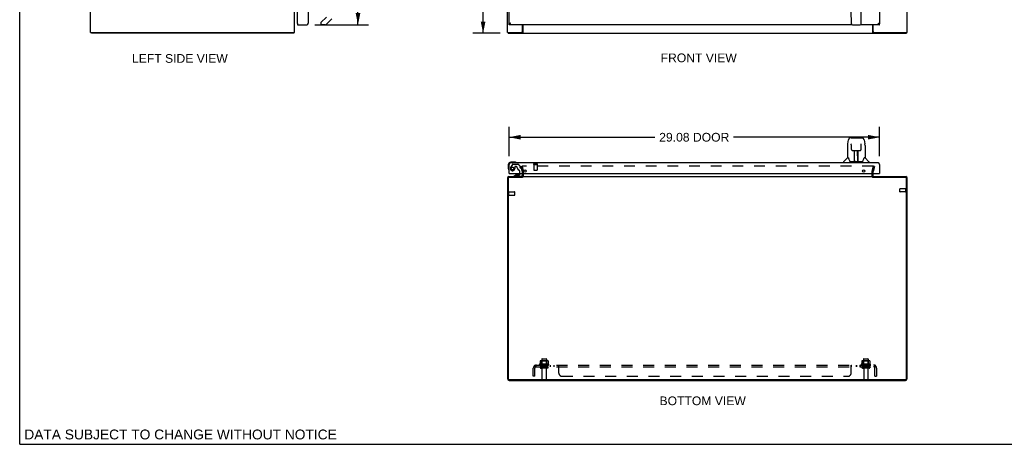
# Model space of a CAD drawing. Header units: inches. Extents: x 0 to 155, y 0 to 100.
# Tile 1 of 8: x 0 to 77, y 0 to 33. Entities that reach past the tile are written whole.
import ezdxf

# ---------------------------------------------------------------- set-up
doc = ezdxf.new("R2010")
doc.units = ezdxf.units.IN
doc.header["$LTSCALE"] = 8.5
doc.header["$MEASUREMENT"] = 0
doc.linetypes.add('HIDDEN', pattern=[0.2, 0.1, -0.1])
doc.layers.get('0').update_dxf_attribs({"linetype": 'CONTINUOUS'})
for name, color, linetype in [('DEFAULT_2', 8, 'HIDDEN'), ('DIMENSIONS', 7, 'CONTINUOUS'), ('DOOR_ASSEMBLY', 7, 'CONTINUOUS'), ('SUBPANEL', 7, 'CONTINUOUS')]:
    doc.layers.add(name, color=color, linetype=linetype)
doc.styles.get("Standard").update_dxf_attribs({"font": 'arial.ttf'})
doc.dimstyles.new('DIMSTYLE_1', dxfattribs={"dimtxt": 0.681818, "dimasz": 0.909091, "dimexe": 0.09, "dimexo": 0.07, "dimgap": 0.0375, "dimtad": 0, "dimtih": 1, "dimtoh": 1, "dimzin": 4, "dimdsep": 46, "dimtxsty": 'Standard', "dimblk": '_FILLED', "dimblk1": '_FILLED', "dimblk2": '_FILLED', "dimcen": 0.09, "dimazin": 1, "dimtfac": 1, "dimtdec": 3, "dimtofl": 0, "dimtmove": 0, "dimatfit": 3, "dimldrblk": '_FILLED', "dimfxl": 0, "dimtolj": 1, "dimtzin": 4, "dimarcsym": 0})

# ---------------------------------------------------------------- blocks, each defined once
blk = doc.blocks.new('_FILLED')
at = {"color": 0, "linetype": 'ByBlock'}
blk.add_solid([(0, 0), (-1, 0.2), (-1, -0.2)], dxfattribs=at)
blk = doc.blocks.new('*D6')
at = {"layer": 'DIMENSIONS', "color": 2, "linetype": 'Continuous'}
for p, q in [((23.159, 67.59), (27.368, 67.59)), ((26.55, 67.59), (26.55, 51.311)), ((26.55, 32.94), (26.55, 48.924)), ((23.159, 32.94), (27.368, 32.94))]:
    blk.add_line(p, q, dxfattribs=at)
at = {"layer": 'DIMENSIONS', "color": 2, "linetype": 'Continuous', "xscale": 0.9090909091, "yscale": 0.9090909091, "zscale": 0.9090909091}
for p, rotation in [((26.55, 67.59), 90), ((26.55, 32.94), 270)]:
    blk.add_blockref('_FILLED', p, dxfattribs=dict(at, rotation=rotation))
at = {"layer": 'DIMENSIONS', "color": 2, "linetype": 'Continuous', "insert": (26.55, 50.97), "char_height": 0.6818, "width": 2.854, "attachment_point": 2, "line_spacing_factor": 0.9}
blk.add_mtext('34.65\\PDOOR', dxfattribs=at)
blk = doc.blocks.new('*D7')
at = {"layer": 'DIMENSIONS', "color": 2, "linetype": 'Continuous'}
for p, q in [((38.404, 22.61), (38.404, 24.925)), ((67.479, 22.61), (67.479, 24.925)), ((38.404, 24.107), (49.85, 24.107)), ((67.479, 24.107), (56.032, 24.107))]:
    blk.add_line(p, q, dxfattribs=at)
at = {"layer": 'DIMENSIONS', "color": 2, "linetype": 'Continuous', "xscale": 0.9090909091, "yscale": 0.9090909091, "zscale": 0.9090909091, "rotation": 180}
blk.add_blockref('_FILLED', (38.404, 24.107), dxfattribs=at)
at = {"layer": 'DIMENSIONS', "color": 2, "linetype": 'Continuous', "xscale": 0.9090909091, "yscale": 0.9090909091, "zscale": 0.9090909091}
blk.add_blockref('_FILLED', (67.479, 24.107), dxfattribs=at)
at = {"layer": 'DIMENSIONS', "color": 2, "linetype": 'Continuous', "insert": (52.941, 24.448), "char_height": 0.6818, "width": 5.50017, "attachment_point": 2, "line_spacing_factor": 0.9}
blk.add_mtext('29.08 DOOR', dxfattribs=at)
blk = doc.blocks.new('*D9')
at = {"layer": 'DIMENSIONS', "color": 2, "linetype": 'Continuous'}
for p, q in [((37.705, 68.265), (35.552, 68.265)), ((36.37, 68.265), (36.37, 50.947)), ((36.37, 32.265), (36.37, 49.583)), ((37.705, 32.265), (35.552, 32.265))]:
    blk.add_line(p, q, dxfattribs=at)
at = {"layer": 'DIMENSIONS', "color": 2, "linetype": 'Continuous', "xscale": 0.9090909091, "yscale": 0.9090909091, "zscale": 0.9090909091}
for p, rotation in [((36.37, 68.265), 90), ((36.37, 32.265), 270)]:
    blk.add_blockref('_FILLED', p, dxfattribs=dict(at, rotation=rotation))
at = {"layer": 'DIMENSIONS', "color": 2, "linetype": 'Continuous', "insert": (36.37, 50.606), "char_height": 0.6818, "width": 2.38256, "attachment_point": 2, "line_spacing_factor": 0.9}
blk.add_mtext('36.00', dxfattribs=at)

msp = doc.modelspace()

# ---------------------------------------------------------------- linework, layer by layer
at = {"color": 7, "linetype": 'Continuous'}
for p, q in [((0, 0), (0, 100)), ((5.63, 32.34), (5.63, 32.265)), ((21.504, 32.34), (21.504, 32.265)), ((21.529, 32.296), (21.504, 32.323)), ((38.342, 32.34), (38.342, 32.265)), ((39.455, 32.34), (39.394, 32.34)), ((39.455, 32.34), (39.455, 32.265)), ((67.039, 32.34), (66.977, 32.34)), ((66.977, 32.34), (66.977, 32.265)), ((69.591, 32.34), (69.591, 32.265)), ((39.454, 20.955), (39.454, 21.018)), ((39.529, 21.06), (39.529, 21.266)), ((66.904, 21.06), (66.904, 21.266)), ((66.979, 20.955), (66.979, 21.018)), ((0, 0), (154.545, 0))]:
    msp.add_line(p, q, dxfattribs=at)
at = {"color": 3, "linetype": 'Continuous'}
for p, q in [((5.567, 32.34), (5.567, 68.19)), ((21.567, 32.34), (21.567, 68.19)), ((38.279, 32.34), (38.279, 68.19)), ((69.654, 32.34), (69.654, 68.19)), ((39.454, 32.4), (39.454, 32.94)), ((39.481, 32.94), (39.481, 32.296)), ((66.952, 32.296), (66.952, 32.94)), ((66.979, 32.4), (66.979, 32.94)), ((5.567, 32.34), (21.567, 32.34)), ((21.504, 32.265), (5.63, 32.265)), ((38.279, 32.34), (39.394, 32.34)), ((38.342, 32.265), (69.591, 32.265)), ((67.039, 32.34), (69.654, 32.34)), ((38.279, 20.901), (38.279, 5.154)), ((38.342, 20.875), (38.342, 5.161)), ((38.396, 21.018), (39.454, 21.018)), ((39.455, 20.955), (38.422, 20.955)), ((39.454, 21.06), (39.454, 21.266)), ((39.481, 21.018), (66.952, 21.018)), ((39.531, 21.06), (39.531, 21.266)), ((66.902, 21.266), (66.902, 21.06)), ((69.511, 20.955), (66.977, 20.955)), ((66.979, 21.06), (66.979, 21.266)), ((66.979, 21.018), (69.537, 21.018)), ((69.591, 5.161), (69.591, 20.875)), ((69.654, 5.154), (69.654, 20.901)), ((38.415, 5.018), (69.518, 5.018)), ((38.422, 5.081), (69.511, 5.081))]:
    msp.add_line(p, q, dxfattribs=at)
for points in [[(21.518, 32.279), (21.517, 32.277), (21.516, 32.275), (21.515, 32.273), (21.514, 32.272), (21.512, 32.27), (21.511, 32.268), (21.51, 32.267), (21.508, 32.266), (21.507, 32.266), (21.506, 32.265), (21.505, 32.265), (21.504, 32.265)], [(21.529, 32.296), (21.528, 32.294), (21.526, 32.293), (21.525, 32.291), (21.523, 32.289), (21.522, 32.286), (21.521, 32.284), (21.518, 32.279)], [(39.481, 32.296), (39.479, 32.294), (39.478, 32.293), (39.477, 32.291), (39.475, 32.289), (39.474, 32.286), (39.473, 32.284), (39.471, 32.282), (39.47, 32.279), (39.469, 32.277), (39.468, 32.275), (39.466, 32.273), (39.465, 32.272), (39.464, 32.27), (39.462, 32.268), (39.461, 32.267), (39.46, 32.266), (39.459, 32.266), (39.457, 32.265), (39.456, 32.265), (39.455, 32.265)], [(66.952, 32.296), (66.953, 32.294), (66.954, 32.293), (66.956, 32.291), (66.957, 32.289), (66.958, 32.286), (66.959, 32.284), (66.961, 32.282), (66.962, 32.279), (66.963, 32.277), (66.964, 32.275), (66.966, 32.273), (66.967, 32.272), (66.968, 32.27), (66.97, 32.268), (66.971, 32.267), (66.972, 32.266), (66.974, 32.266), (66.975, 32.265), (66.976, 32.265), (66.977, 32.265)]]:
    msp.add_lwpolyline(points, dxfattribs=at)
at = {"color": 7, "linetype": 'Continuous'}
for points in [[(39.464, 32.345), (39.463, 32.344), (39.462, 32.343), (39.461, 32.342), (39.46, 32.341), (39.459, 32.341), (39.458, 32.34), (39.457, 32.34), (39.455, 32.34)], [(39.481, 32.351), (39.48, 32.351), (39.479, 32.352), (39.478, 32.352), (39.476, 32.352), (39.475, 32.352), (39.474, 32.351), (39.473, 32.351), (39.471, 32.35), (39.47, 32.349), (39.469, 32.349), (39.468, 32.348), (39.467, 32.347), (39.464, 32.345)], [(66.952, 32.351), (66.952, 32.351), (66.953, 32.352), (66.955, 32.352), (66.956, 32.352), (66.957, 32.352), (66.958, 32.351), (66.96, 32.351), (66.961, 32.35), (66.962, 32.349), (66.963, 32.349), (66.964, 32.348), (66.965, 32.347)], [(66.965, 32.347), (66.968, 32.345), (66.969, 32.344), (66.97, 32.343), (66.971, 32.342), (66.972, 32.341), (66.973, 32.341), (66.975, 32.34), (66.976, 32.34), (66.977, 32.34)]]:
    msp.add_lwpolyline(points, dxfattribs=at)
at = {"color": 3, "linetype": 'Continuous'}
for centre, radius, start, end in [((21.45, 32.382), 0.117, 312.55692, 338.95786), ((39.394, 32.4), 0.06, 270, 360), ((67.039, 32.4), 0.06, 180, 270), ((38.396, 20.901), 0.117, 90, 180), ((38.422, 20.875), 0.08, 90, 180), ((39.412, 21.06), 0.042, 270, 360), ((67.021, 21.06), 0.042, 180, 270), ((69.511, 20.875), 0.08, 0, 90), ((69.537, 20.901), 0.117, 0, 90), ((38.415, 5.154), 0.136, 180, 270), ((38.422, 5.161), 0.08, 180, 270), ((69.511, 5.161), 0.08, 270, 360), ((69.518, 5.154), 0.136, 270, 360)]:
    msp.add_arc(centre, radius, start, end, dxfattribs=at)
at = {"color": 7, "linetype": 'Continuous'}
for centre, start, end in [((39.412, 21.06), 342.2172, 360), ((67.021, 21.06), 180, 197.7828)]:
    msp.add_arc(centre, 0.117, start, end, dxfattribs=at)
at = {"layer": 'DEFAULT_2', "color": 8, "linetype": 'HIDDEN'}
for p, q in [((39.349, 21.811), (39.422, 21.83)), ((39.453, 21.425), (39.349, 21.811)), ((39.422, 21.83), (39.525, 21.444)), ((66.979, 21.83), (39.453, 21.83)), ((66.907, 21.444), (67.01, 21.83)), ((67.083, 21.811), (66.979, 21.425)), ((67.083, 21.811), (67.01, 21.83)), ((39.454, 21.266), (39.454, 21.418)), ((39.529, 21.266), (39.529, 21.418)), ((66.904, 21.266), (66.904, 21.418)), ((66.979, 21.266), (66.979, 21.418)), ((38.354, 19.551), (38.354, 19.835)), ((38.397, 19.551), (38.397, 19.835)), ((38.397, 19.817), (38.844, 19.817)), ((38.397, 19.569), (38.844, 19.569)), ((38.854, 19.579), (38.854, 19.807)), ((69.079, 19.829), (69.079, 20.057)), ((69.536, 20.067), (69.089, 20.067)), ((69.536, 19.819), (69.089, 19.819)), ((69.536, 19.801), (69.536, 20.085)), ((69.579, 19.801), (69.579, 20.085)), ((41.509, 6.288), (40.798, 6.288)), ((40.819, 6.218), (41.488, 6.218)), ((40.835, 6.533), (40.835, 6.314)), ((41.409, 6.554), (40.898, 6.554)), ((40.97, 6.534), (40.95, 6.554)), ((40.97, 6.238), (40.95, 6.218)), ((40.97, 6.238), (40.97, 6.534)), ((41.337, 6.534), (40.97, 6.534)), ((41.337, 6.238), (40.97, 6.238)), ((40.971, 6.688), (40.971, 6.093)), ((41.001, 6.718), (41.307, 6.718)), ((41.337, 6.688), (41.337, 6.093)), ((41.337, 6.534), (41.357, 6.554)), ((41.337, 6.238), (41.337, 6.534)), ((41.337, 6.238), (41.357, 6.218)), ((41.472, 6.533), (41.472, 6.314)), ((66.759, 6.288), (66.048, 6.288)), ((66.069, 6.218), (66.738, 6.218)), ((66.085, 6.533), (66.085, 6.314)), ((66.659, 6.554), (66.148, 6.554)), ((66.22, 6.534), (66.2, 6.554)), ((66.22, 6.238), (66.2, 6.218)), ((66.587, 6.534), (66.22, 6.534)), ((66.22, 6.238), (66.22, 6.534)), ((66.587, 6.238), (66.22, 6.238)), ((66.221, 6.688), (66.221, 6.093)), ((66.251, 6.718), (66.557, 6.718)), ((66.587, 6.688), (66.587, 6.093)), ((66.587, 6.534), (66.607, 6.554)), ((66.587, 6.238), (66.587, 6.534)), ((66.587, 6.238), (66.607, 6.218)), ((66.722, 6.533), (66.722, 6.314)), ((41.418, 6.093), (40.889, 6.093)), ((41.418, 5.987), (40.889, 5.987)), ((40.988, 5.924), (40.988, 5.123)), ((41.32, 5.924), (41.32, 5.123)), ((66.668, 6.093), (66.139, 6.093)), ((66.668, 5.987), (66.139, 5.987)), ((66.238, 5.924), (66.238, 5.123)), ((66.57, 5.924), (66.57, 5.123)), ((41.018, 5.093), (41.29, 5.093)), ((66.268, 5.093), (66.54, 5.093))]:
    msp.add_line(p, q, dxfattribs=at)
for points in [[(39.453, 21.83), (39.451, 21.83), (39.45, 21.83), (39.448, 21.83), (39.446, 21.829), (39.444, 21.829), (39.443, 21.828), (39.441, 21.827), (39.44, 21.826), (39.439, 21.824), (39.437, 21.823), (39.436, 21.822), (39.436, 21.82), (39.435, 21.818), (39.434, 21.817), (39.434, 21.815), (39.433, 21.813), (39.433, 21.812), (39.433, 21.811)], [(39.433, 21.811), (39.433, 21.81), (39.434, 21.808), (39.434, 21.806)], [(66.997, 21.82), (66.996, 21.822), (66.995, 21.823), (66.993, 21.824), (66.992, 21.826), (66.991, 21.827), (66.989, 21.828), (66.988, 21.829), (66.986, 21.829), (66.984, 21.83), (66.982, 21.83), (66.981, 21.83), (66.979, 21.83)], [(66.997, 21.82), (66.997, 21.818), (66.998, 21.817), (66.998, 21.815), (66.999, 21.813), (66.999, 21.812), (66.999, 21.811)], [(66.999, 21.811), (66.999, 21.81), (66.999, 21.808), (66.998, 21.806)], [(40.835, 6.314), (40.835, 6.313), (40.834, 6.312), (40.834, 6.311), (40.834, 6.31), (40.833, 6.309), (40.833, 6.309), (40.833, 6.308), (40.832, 6.308), (40.832, 6.308), (40.832, 6.307), (40.831, 6.307), (40.831, 6.307), (40.831, 6.306), (40.83, 6.306), (40.83, 6.306), (40.83, 6.306), (40.83, 6.306), (40.829, 6.306)], [(40.841, 6.542), (40.839, 6.541), (40.838, 6.54), (40.837, 6.539), (40.836, 6.537), (40.835, 6.536), (40.835, 6.534), (40.835, 6.533)], [(41.467, 6.542), (41.468, 6.541), (41.469, 6.54), (41.47, 6.539), (41.471, 6.537), (41.472, 6.536), (41.472, 6.534), (41.472, 6.533)], [(41.478, 6.306), (41.477, 6.306), (41.477, 6.306), (41.477, 6.306), (41.477, 6.306), (41.476, 6.306), (41.476, 6.307), (41.476, 6.307), (41.475, 6.307), (41.475, 6.308), (41.475, 6.308), (41.474, 6.308), (41.474, 6.309), (41.474, 6.309), (41.473, 6.31), (41.473, 6.311), (41.473, 6.312), (41.473, 6.313), (41.472, 6.314)], [(66.085, 6.314), (66.085, 6.313), (66.084, 6.312), (66.084, 6.311), (66.084, 6.31), (66.083, 6.309), (66.083, 6.309), (66.083, 6.308), (66.082, 6.308), (66.082, 6.308), (66.082, 6.307), (66.081, 6.307), (66.081, 6.307), (66.081, 6.306), (66.08, 6.306), (66.08, 6.306), (66.08, 6.306), (66.08, 6.306), (66.079, 6.306)], [(66.091, 6.542), (66.089, 6.541), (66.088, 6.54), (66.087, 6.539), (66.086, 6.537), (66.085, 6.536), (66.085, 6.534), (66.085, 6.533)], [(66.717, 6.542), (66.718, 6.541), (66.719, 6.54), (66.72, 6.539), (66.721, 6.537), (66.722, 6.536), (66.722, 6.534), (66.722, 6.533)], [(66.728, 6.306), (66.727, 6.306), (66.727, 6.306), (66.727, 6.306), (66.727, 6.306), (66.726, 6.306), (66.726, 6.307), (66.726, 6.307), (66.725, 6.307), (66.725, 6.308), (66.725, 6.308), (66.724, 6.308), (66.724, 6.309), (66.724, 6.309), (66.723, 6.31), (66.723, 6.311), (66.723, 6.312), (66.723, 6.313), (66.722, 6.314)]]:
    msp.add_lwpolyline(points, dxfattribs=at)
for centre, radius, start, end in [((39.429, 21.418), 0.025, 0, 15), ((39.412, 21.06), 0.117, 303.09982, 342.2172), ((39.429, 21.418), 0.1, 0, 15), ((67.004, 21.418), 0.1, 165, 180), ((67.021, 21.06), 0.117, 197.7828, 236.90018), ((67.004, 21.418), 0.025, 165, 180), ((69.557, 20.085), 0.0215, 360, 180), ((38.375, 19.835), 0.0215, 360, 180), ((38.375, 19.551), 0.0215, 180, 0), ((38.844, 19.807), 0.01, 360, 90), ((38.844, 19.579), 0.01, 270, 0), ((69.089, 20.057), 0.01, 90, 180), ((69.089, 19.829), 0.01, 180, 270), ((69.557, 19.801), 0.0215, 180, 0), ((40.819, 6.256), 0.0384, 124.44966, 270), ((41.154, 5.688), 0.698, 117.6814, 120.66313), ((40.898, 6.413), 0.141, 90, 113.95), ((41.001, 6.688), 0.03, 89.99999, 180), ((41.307, 6.688), 0.03, 0, 90.00001), ((41.409, 6.413), 0.141, 66.05, 90), ((41.154, 5.688), 0.698, 59.33687, 62.3186), ((41.488, 6.256), 0.0384, 270, 55.55034), ((66.069, 6.256), 0.0384, 124.44966, 270), ((66.404, 5.688), 0.698, 117.6814, 120.66313), ((66.148, 6.413), 0.141, 90, 113.95), ((66.251, 6.688), 0.03, 89.99999, 180), ((66.557, 6.688), 0.03, 0, 90.00001), ((66.659, 6.413), 0.141, 66.05, 90), ((66.404, 5.688), 0.698, 59.33687, 62.3186), ((66.738, 6.256), 0.0384, 270, 55.55034), ((40.889, 6.04), 0.053, 90, 270), ((40.925, 5.924), 0.0625, 0, 90), ((41.382, 5.924), 0.0625, 90, 180), ((41.418, 6.04), 0.053, 270, 90), ((66.139, 6.04), 0.053, 90, 270), ((66.175, 5.924), 0.0625, 0, 90), ((66.632, 5.924), 0.0625, 90, 180), ((66.668, 6.04), 0.053, 270, 90), ((41.018, 5.123), 0.03, 180, 270), ((41.29, 5.123), 0.03, 270, 360), ((66.268, 5.123), 0.03, 180, 270), ((66.54, 5.123), 0.03, 270, 360)]:
    msp.add_arc(centre, radius, start, end, dxfattribs=at)
at = {"layer": 'DOOR_ASSEMBLY', "color": 3, "linetype": 'Continuous'}
for p, q in [((67.479, 67.515), (67.479, 33.015)), ((22.64, 36.515), (22.64, 33.057)), ((38.404, 33.015), (38.404, 36.515)), ((21.815, 33.03), (21.815, 35.674)), ((21.815, 32.94), (22.523, 32.94)), ((65.313, 32.94), (38.404, 32.94)), ((38.459, 33.042), (38.454, 33.041)), ((38.465, 33.044), (38.459, 33.042)), ((38.47, 33.045), (38.465, 33.044)), ((38.476, 33.047), (38.47, 33.045)), ((38.482, 33.048), (38.476, 33.047)), ((38.49, 33.05), (38.482, 33.048)), ((38.502, 33.053), (38.49, 33.05)), ((38.521, 33.057), (38.502, 33.053)), ((38.502, 33.028), (38.506, 33.034)), ((38.506, 33.034), (38.51, 33.041)), ((38.51, 33.041), (38.521, 33.057)), ((67.479, 32.94), (65.994, 32.94)), ((67.362, 33.057), (67.377, 33.054)), ((67.362, 33.057), (67.37, 33.044)), ((67.37, 33.044), (67.376, 33.034)), ((67.376, 33.034), (67.38, 33.028)), ((67.377, 33.054), (67.386, 33.052)), ((67.38, 33.028), (67.385, 33.022)), ((67.386, 33.052), (67.395, 33.049)), ((67.395, 33.049), (67.401, 33.048)), ((67.401, 33.048), (67.406, 33.047)), ((67.406, 33.047), (67.412, 33.045)), ((38.404, 21.266), (38.404, 21.974)), ((67.362, 22.091), (38.521, 22.091)), ((67.479, 21.974), (67.479, 21.266)), ((38.419, 21.266), (67.464, 21.266))]:
    msp.add_line(p, q, dxfattribs=at)
at = {"layer": 'DOOR_ASSEMBLY', "color": 7, "linetype": 'Continuous'}
for p, q in [((65.275, 33.006), (65.203, 37.145)), ((66.032, 33.006), (66.104, 37.145)), ((23.638, 33.105), (24.074, 33.541)), ((24.493, 33.404), (24.041, 32.951)), ((21.815, 33.015), (21.83, 33.015)), ((21.815, 33.015), (21.815, 32.94)), ((23.624, 33.072), (23.624, 33.007)), ((23.985, 32.928), (23.703, 32.928)), ((38.404, 32.94), (38.404, 33.015)), ((65.354, 32.928), (65.953, 32.928)), ((67.479, 32.94), (67.479, 33.015)), ((65.249, 24.059), (65.169, 24.059)), ((65.25, 24.059), (66.138, 24.059)), ((65.255, 24.059), (65.254, 24.059)), ((64.965, 23.456), (64.965, 22.485)), ((64.98, 23.599), (65.045, 23.905)), ((65.266, 23.585), (65.266, 23.582)), ((65.266, 23.582), (65.266, 23.579)), ((65.266, 23.579), (65.266, 23.574)), ((65.266, 23.574), (65.266, 23.567)), ((65.266, 23.567), (65.266, 23.561)), ((65.268, 23.436), (65.266, 23.561)), ((65.273, 23.153), (65.268, 23.436)), ((66.034, 23.153), (66.041, 23.563)), ((66.041, 23.577), (66.041, 23.581)), ((66.041, 23.572), (66.041, 23.577)), ((66.041, 23.563), (66.041, 23.572)), ((66.262, 23.905), (66.327, 23.599)), ((66.333, 23.569), (66.327, 23.599)), ((66.343, 23.456), (66.343, 22.485)), ((64.959, 22.479), (64.661, 22.181)), ((65.038, 22.485), (64.965, 22.485)), ((65.034, 22.485), (65.04, 22.474)), ((65.273, 23.153), (65.275, 23.14)), ((65.354, 23.075), (65.474, 23.075)), ((65.504, 22.229), (65.519, 23.076)), ((65.51, 23.076), (65.797, 23.076)), ((65.512, 22.66), (65.512, 23.076)), ((65.518, 23.02), (65.512, 23.02)), ((65.515, 22.851), (65.512, 22.851)), ((65.515, 22.839), (65.512, 22.839)), ((65.78, 22.209), (65.764, 23.076)), ((65.765, 23.02), (65.795, 23.02)), ((65.795, 22.851), (65.768, 22.851)), ((65.795, 22.839), (65.769, 22.839)), ((65.77, 23.076), (65.77, 23.02)), ((65.773, 22.611), (65.795, 22.611)), ((65.795, 22.607), (65.773, 22.607)), ((65.795, 22.209), (65.795, 23.076)), ((65.797, 23.076), (65.798, 23.076)), ((65.833, 23.075), (65.953, 23.075)), ((66.267, 22.474), (66.272, 22.483)), ((66.343, 22.485), (66.269, 22.485)), ((66.348, 22.479), (66.646, 22.181)), ((38.344, 21.951), (38.344, 21.661)), ((38.344, 21.661), (38.346, 21.624)), ((38.833, 22.151), (38.544, 22.151)), ((38.871, 22.148), (38.833, 22.151)), ((38.968, 22.104), (38.968, 22.104)), ((64.65, 22.091), (64.65, 22.153)), ((65.1, 22.32), (65.115, 22.273)), ((65.115, 22.273), (65.118, 22.264)), ((65.168, 22.209), (66.139, 22.209)), ((65.505, 22.281), (65.505, 22.255)), ((65.512, 22.209), (65.512, 22.213)), ((65.779, 22.255), (65.778, 22.281)), ((66.189, 22.263), (66.192, 22.273)), ((66.658, 22.091), (66.658, 22.153)), ((38.389, 21.533), (38.389, 21.529)), ((38.389, 21.529), (38.39, 21.528)), ((38.419, 21.266), (38.404, 21.266)), ((38.954, 21.161), (38.778, 21.062)), ((38.778, 21.023), (38.778, 21.062)), ((39.368, 21.023), (38.778, 21.023)), ((38.954, 21.161), (39.231, 21.161)), ((39.112, 21.177), (39.042, 21.177)), ((39.182, 21.177), (39.112, 21.177)), ((39.262, 21.192), (39.262, 21.266)), ((39.447, 21.266), (39.447, 21.102)), ((67.464, 21.266), (67.479, 21.266))]:
    msp.add_line(p, q, dxfattribs=at)
at = {"layer": 'DOOR_ASSEMBLY', "color": 8, "linetype": 'HIDDEN'}
for p, q in [((38.664, 21.972), (38.53, 21.739)), ((38.69, 21.987), (39.102, 21.987)), ((38.851, 21.786), (38.851, 21.653)), ((38.961, 21.802), (38.867, 21.802)), ((39.239, 21.863), (39.124, 21.978)), ((39.245, 21.849), (39.245, 21.771)), ((39.304, 21.712), (39.348, 21.712)), ((39.447, 21.433), (39.378, 21.689)), ((40.337, 22.016), (40.621, 22.016)), ((40.337, 21.973), (40.621, 21.973)), ((40.355, 21.973), (40.355, 21.526)), ((40.603, 21.973), (40.603, 21.526)), ((39.262, 21.266), (39.262, 21.376)), ((39.447, 21.433), (39.447, 21.266)), ((40.365, 21.516), (40.593, 21.516))]:
    msp.add_line(p, q, dxfattribs=at)
at = {"layer": 'DOOR_ASSEMBLY', "color": 3, "linetype": 'Continuous'}
for points in [[(38.454, 33.041), (38.452, 33.04), (38.449, 33.04), (38.447, 33.039), (38.445, 33.038), (38.442, 33.038), (38.44, 33.037), (38.438, 33.036), (38.436, 33.035), (38.434, 33.035), (38.432, 33.034), (38.43, 33.033), (38.428, 33.033), (38.426, 33.032), (38.424, 33.031), (38.422, 33.031), (38.421, 33.03), (38.419, 33.029), (38.418, 33.028), (38.416, 33.028), (38.415, 33.027), (38.414, 33.026), (38.412, 33.026), (38.411, 33.025), (38.41, 33.024), (38.409, 33.024), (38.408, 33.023), (38.408, 33.022), (38.407, 33.021), (38.406, 33.021), (38.406, 33.02), (38.405, 33.019), (38.405, 33.019), (38.404, 33.018), (38.404, 33.017), (38.404, 33.017), (38.404, 33.016), (38.404, 33.015)], [(38.404, 32.94), (38.406, 32.94), (38.408, 32.94), (38.41, 32.941), (38.412, 32.941), (38.414, 32.941), (38.416, 32.942), (38.418, 32.942), (38.42, 32.943), (38.422, 32.944), (38.424, 32.945), (38.427, 32.946), (38.429, 32.947), (38.431, 32.948), (38.433, 32.949), (38.435, 32.95), (38.437, 32.952), (38.439, 32.953), (38.441, 32.955), (38.443, 32.956), (38.445, 32.958), (38.447, 32.96), (38.45, 32.962), (38.452, 32.964), (38.454, 32.966), (38.456, 32.968), (38.458, 32.97), (38.46, 32.972), (38.462, 32.974), (38.464, 32.977), (38.466, 32.979), (38.468, 32.982), (38.47, 32.984), (38.473, 32.987), (38.475, 32.989), (38.477, 32.992), (38.479, 32.995), (38.481, 32.998), (38.483, 33.001), (38.485, 33.003), (38.487, 33.006), (38.489, 33.009), (38.491, 33.012)], [(38.491, 33.012), (38.493, 33.015), (38.495, 33.019), (38.498, 33.022), (38.502, 33.028)], [(67.385, 33.022), (67.387, 33.019), (67.389, 33.015)], [(67.389, 33.015), (67.391, 33.012), (67.393, 33.009), (67.395, 33.006), (67.397, 33.003), (67.399, 33.001), (67.401, 32.998), (67.403, 32.995), (67.405, 32.992), (67.408, 32.989), (67.41, 32.987), (67.412, 32.984), (67.414, 32.982), (67.416, 32.979), (67.418, 32.977), (67.42, 32.974), (67.422, 32.972), (67.424, 32.97), (67.426, 32.968), (67.428, 32.966), (67.431, 32.964), (67.433, 32.962), (67.435, 32.96), (67.437, 32.958), (67.439, 32.956), (67.441, 32.955), (67.443, 32.953), (67.445, 32.952), (67.447, 32.95), (67.449, 32.949), (67.451, 32.948), (67.453, 32.947), (67.456, 32.946), (67.458, 32.945), (67.46, 32.944), (67.462, 32.943), (67.464, 32.942), (67.466, 32.942), (67.468, 32.941), (67.47, 32.941), (67.472, 32.941), (67.474, 32.94), (67.476, 32.94), (67.479, 32.94)], [(67.412, 33.045), (67.417, 33.044), (67.42, 33.043)], [(67.42, 33.043), (67.425, 33.042), (67.428, 33.041), (67.43, 33.04), (67.433, 33.04), (67.435, 33.039), (67.438, 33.038), (67.44, 33.038), (67.442, 33.037), (67.444, 33.036), (67.446, 33.035), (67.449, 33.035), (67.451, 33.034), (67.452, 33.033), (67.454, 33.033), (67.456, 33.032), (67.458, 33.031), (67.46, 33.031), (67.461, 33.03), (67.463, 33.029), (67.464, 33.028), (67.466, 33.028), (67.467, 33.027), (67.468, 33.026), (67.47, 33.026), (67.471, 33.025), (67.472, 33.024), (67.473, 33.024), (67.474, 33.023), (67.475, 33.022), (67.475, 33.021), (67.476, 33.021), (67.477, 33.02), (67.477, 33.019), (67.478, 33.019), (67.478, 33.018), (67.478, 33.017), (67.478, 33.017), (67.479, 33.016), (67.479, 33.015)]]:
    msp.add_lwpolyline(points, dxfattribs=at)
at = {"layer": 'DOOR_ASSEMBLY', "color": 7, "linetype": 'Continuous'}
for points in [[(38.404, 33.015), (38.406, 33.015), (38.408, 33.015), (38.41, 33.015), (38.412, 33.015), (38.414, 33.016), (38.416, 33.016), (38.418, 33.016), (38.42, 33.016), (38.422, 33.017), (38.424, 33.017), (38.427, 33.017), (38.429, 33.018), (38.431, 33.018), (38.433, 33.018), (38.435, 33.019), (38.437, 33.019), (38.439, 33.02), (38.441, 33.02), (38.443, 33.021), (38.445, 33.022), (38.447, 33.022), (38.45, 33.023), (38.452, 33.024), (38.454, 33.024), (38.456, 33.025), (38.458, 33.026), (38.46, 33.027), (38.462, 33.027), (38.464, 33.028), (38.466, 33.029), (38.468, 33.03), (38.47, 33.031), (38.473, 33.032), (38.475, 33.033), (38.477, 33.034), (38.479, 33.035)], [(67.404, 33.035), (67.405, 33.034), (67.408, 33.033), (67.41, 33.032), (67.412, 33.031), (67.414, 33.03), (67.416, 33.029), (67.418, 33.028), (67.42, 33.027), (67.422, 33.027), (67.424, 33.026), (67.426, 33.025), (67.428, 33.024), (67.431, 33.024), (67.433, 33.023), (67.435, 33.022), (67.437, 33.022), (67.439, 33.021), (67.441, 33.02), (67.443, 33.02), (67.445, 33.019), (67.447, 33.019), (67.449, 33.018), (67.451, 33.018), (67.453, 33.018), (67.456, 33.017), (67.458, 33.017), (67.46, 33.017), (67.462, 33.016), (67.464, 33.016), (67.466, 33.016), (67.468, 33.016), (67.47, 33.015), (67.472, 33.015), (67.474, 33.015), (67.476, 33.015), (67.479, 33.015)], [(65.169, 24.059), (65.165, 24.059), (65.152, 24.058), (65.139, 24.054), (65.127, 24.049), (65.115, 24.043), (65.105, 24.035), (65.096, 24.026), (65.088, 24.016), (65.081, 24.005), (65.074, 23.994), (65.068, 23.982), (65.063, 23.968), (65.057, 23.953), (65.052, 23.936), (65.048, 23.918), (65.045, 23.905)], [(66.262, 23.905), (66.259, 23.918), (66.255, 23.937), (66.25, 23.953), (66.244, 23.968), (66.239, 23.982), (66.233, 23.994), (66.226, 24.006), (66.219, 24.016), (66.211, 24.026), (66.201, 24.035), (66.191, 24.043), (66.18, 24.05), (66.167, 24.055), (66.154, 24.058), (66.141, 24.059), (66.138, 24.059)], [(64.98, 23.599), (64.974, 23.569), (64.968, 23.529), (64.965, 23.489), (64.965, 23.456)], [(65.265, 23.588), (65.265, 23.588), (65.265, 23.588), (65.265, 23.588), (65.265, 23.588), (65.265, 23.587), (65.265, 23.586), (65.266, 23.585)], [(66.041, 23.581), (66.042, 23.584), (66.042, 23.585), (66.042, 23.586), (66.042, 23.587), (66.042, 23.588), (66.042, 23.588)], [(66.343, 23.456), (66.342, 23.49), (66.339, 23.529), (66.333, 23.569)], [(65.04, 22.474), (65.054, 22.446), (65.069, 22.41), (65.084, 22.368), (65.1, 22.32)], [(65.275, 23.14), (65.278, 23.127), (65.284, 23.116), (65.291, 23.105), (65.299, 23.096), (65.309, 23.088), (65.32, 23.082), (65.332, 23.078), (65.344, 23.076), (65.353, 23.075)], [(65.474, 23.075), (65.478, 23.075), (65.486, 23.075), (65.494, 23.076)], [(65.494, 23.076), (65.503, 23.076), (65.51, 23.076)], [(65.798, 23.076), (65.806, 23.076), (65.814, 23.076)], [(65.814, 23.076), (65.822, 23.075), (65.83, 23.075), (65.833, 23.075)], [(65.954, 23.075), (65.965, 23.076), (65.976, 23.078), (65.988, 23.083), (65.999, 23.089), (66.009, 23.097), (66.017, 23.106), (66.024, 23.117), (66.029, 23.129), (66.033, 23.141), (66.034, 23.153)], [(66.192, 22.273), (66.206, 22.319), (66.222, 22.366), (66.238, 22.409), (66.253, 22.445), (66.267, 22.474)], [(38.968, 22.104), (38.967, 22.105), (38.965, 22.105), (38.962, 22.106)], [(65.118, 22.264), (65.123, 22.251), (65.127, 22.241), (65.132, 22.232)], [(65.132, 22.232), (65.138, 22.225), (65.144, 22.219), (65.15, 22.214), (65.157, 22.211), (65.165, 22.209), (65.168, 22.209)], [(66.14, 22.209), (66.142, 22.209), (66.149, 22.21), (66.157, 22.214), (66.163, 22.219), (66.169, 22.225), (66.174, 22.232)], [(66.174, 22.232), (66.179, 22.24), (66.184, 22.251), (66.189, 22.263)], [(38.39, 21.528), (38.39, 21.526), (38.39, 21.526)]]:
    msp.add_lwpolyline(points, dxfattribs=at)
at = {"layer": 'DOOR_ASSEMBLY', "color": 8, "linetype": 'HIDDEN'}
msp.add_circle((38.679, 21.653), 0.103, dxfattribs=at)
at = {"layer": 'DOOR_ASSEMBLY', "color": 3, "linetype": 'Continuous'}
for centre in [(39.654, 21.454), (66.229, 21.454)]:
    msp.add_circle(centre, 0.094, dxfattribs=at)
for centre, radius, start, end in [((21.83, 33.03), 0.015, 180, 270), ((22.523, 33.057), 0.117, 270, 360), ((38.521, 21.974), 0.117, 90, 180), ((67.362, 21.974), 0.117, 0, 90), ((38.419, 21.281), 0.015, 180, 270), ((67.464, 21.281), 0.015, 270, 360)]:
    msp.add_arc(centre, radius, start, end, dxfattribs=at)
at = {"layer": 'DOOR_ASSEMBLY', "color": 7, "linetype": 'Continuous'}
for centre, radius, start, end in [((23.672, 33.072), 0.0472, 135, 180), ((23.703, 33.007), 0.0787, 180, 270), ((23.985, 33.007), 0.0787, 270, 315), ((65.354, 33.007), 0.0787, 181, 270), ((65.953, 33.007), 0.0787, 270, 359), ((64.973, 22.465), 0.0197, 97.5, 135), ((66.334, 22.465), 0.0197, 45, 82.5), ((38.544, 21.951), 0.2, 90, 180), ((38.594, 21.661), 0.25, 180, 210.88989), ((38.833, 21.901), 0.25, 59.11011, 90), ((38.954, 22.106), 0.015, 270, 353.62041), ((38.954, 22.103), 0.015, 6.37959, 59.11011), ((64.689, 22.153), 0.0394, 135, 180), ((65.524, 22.229), 0.0197, 179, 270), ((65.524, 22.229), 0.0197, 260.73897, 269.92316), ((65.76, 22.229), 0.0197, 270, 1), ((65.759, 22.229), 0.0197, 270.07713, 272.64688), ((66.618, 22.153), 0.0394, 0, 45), ((38.392, 21.541), 0.015, 210.88989, 263.62041), ((38.389, 21.541), 0.015, 276.37959, 360), ((39.042, 21.087), 0.09, 90, 124.64342), ((39.182, 21.087), 0.09, 55.86558, 90), ((39.231, 21.192), 0.031, 270, 360), ((39.368, 21.102), 0.079, 270, 360)]:
    msp.add_arc(centre, radius, start, end, dxfattribs=at)
at = {"layer": 'DOOR_ASSEMBLY', "color": 8, "linetype": 'HIDDEN'}
for centre, radius, start, end in [((38.679, 21.653), 0.172, 150, 360), ((38.69, 21.957), 0.03, 90, 150), ((38.867, 21.786), 0.016, 90, 180), ((38.961, 21.712), 0.09, 0, 90), ((39.236, 21.712), 0.185, 180, 244.2582), ((39.102, 21.957), 0.03, 45, 90), ((39.225, 21.849), 0.02, 0, 45), ((39.304, 21.771), 0.059, 180, 270), ((39.348, 21.681), 0.031, 15, 90), ((40.337, 21.994), 0.0215, 90, 270), ((40.621, 21.994), 0.0215, 270, 90), ((39.074, 21.376), 0.188, 0, 64.2582), ((40.365, 21.526), 0.01, 180, 270), ((40.593, 21.526), 0.01, 270, 360)]:
    msp.add_arc(centre, radius, start, end, dxfattribs=at)
at = {"layer": 'DOOR_ASSEMBLY', "color": 7, "linetype": 'Continuous'}
for centre, start_param, end_param in [((65.504, 22.248), -1.369355, -1.264777), ((65.78, 22.248), -1.876815, -1.570796)]:
    msp.add_ellipse(centre, major_axis=(0.0394, 0), ratio=1, start_param=start_param, end_param=end_param, dxfattribs=at)
at = {"layer": 'SUBPANEL', "color": 8, "linetype": 'HIDDEN'}
for p, q in [((40.435, 6.093), (40.435, 6.218)), ((40.435, 6.218), (67.122, 6.218)), ((40.904, 6.218), (40.904, 6.093)), ((41.404, 6.218), (41.404, 6.093)), ((41.632, 6.218), (41.632, 6.093)), ((41.913, 6.218), (41.913, 6.093)), ((42.274, 6.093), (42.274, 6.218)), ((42.276, 6.218), (42.274, 6.218)), ((42.288, 6.207), (42.287, 6.21)), ((42.3, 6.182), (42.296, 6.192)), ((65.272, 6.212), (65.274, 6.214)), ((65.277, 6.216), (65.279, 6.217)), ((65.282, 6.218), (65.283, 6.218)), ((65.283, 6.093), (65.283, 6.218)), ((65.644, 6.218), (65.644, 6.093)), ((65.683, 6.218), (65.683, 6.093)), ((65.925, 6.218), (65.925, 6.093)), ((65.964, 6.218), (65.964, 6.093)), ((66.154, 6.218), (66.154, 6.093)), ((66.654, 6.218), (66.654, 6.093)), ((67.122, 6.093), (67.122, 6.218)), ((40.31, 5.343), (40.31, 5.981)), ((40.396, 6.164), (40.476, 6.067)), ((40.435, 6.15), (40.435, 6.149)), ((40.435, 6.093), (67.122, 6.093)), ((40.435, 5.343), (40.435, 5.981)), ((40.44, 6.131), (40.439, 6.132)), ((40.44, 6.129), (40.44, 6.131)), ((40.441, 6.128), (40.44, 6.129)), ((40.441, 6.126), (40.441, 6.128)), ((40.442, 6.124), (40.441, 6.126)), ((40.442, 6.123), (40.442, 6.124)), ((40.462, 6.075), (40.457, 6.08)), ((42.276, 6.093), (42.274, 6.093)), ((42.301, 6.068), (42.3, 6.068)), ((42.31, 6.164), (42.308, 6.166)), ((42.31, 5.593), (42.31, 6.164)), ((65.247, 5.593), (65.247, 6.164)), ((65.247, 6.067), (65.249, 6.067)), ((65.277, 6.09), (65.278, 6.091)), ((67.161, 6.164), (67.081, 6.067)), ((67.102, 6.092), (67.103, 6.093)), ((67.115, 6.123), (67.114, 6.121)), ((67.116, 6.125), (67.115, 6.123)), ((67.117, 6.128), (67.116, 6.126)), ((67.116, 6.126), (67.116, 6.125)), ((67.118, 6.131), (67.117, 6.129)), ((67.117, 6.129), (67.117, 6.128)), ((67.119, 6.135), (67.118, 6.134)), ((67.118, 6.134), (67.118, 6.132)), ((67.118, 6.132), (67.118, 6.131)), ((67.12, 6.138), (67.119, 6.137)), ((67.119, 6.137), (67.119, 6.135)), ((67.12, 6.141), (67.12, 6.139)), ((67.12, 6.139), (67.12, 6.138)), ((67.122, 5.343), (67.122, 5.981)), ((67.247, 5.981), (67.247, 5.343)), ((40.435, 5.343), (40.31, 5.343)), ((42.56, 5.343), (64.997, 5.343)), ((67.122, 5.343), (67.247, 5.343))]:
    msp.add_line(p, q, dxfattribs=at)
for points in [[(40.396, 6.164), (40.398, 6.166), (40.4, 6.168), (40.402, 6.17), (40.404, 6.173), (40.405, 6.176), (40.407, 6.179), (40.409, 6.182), (40.41, 6.185), (40.412, 6.189)], [(40.412, 6.189), (40.415, 6.195), (40.416, 6.199), (40.418, 6.202), (40.419, 6.204), (40.42, 6.207), (40.422, 6.21), (40.424, 6.212), (40.426, 6.214), (40.427, 6.215), (40.429, 6.216), (40.431, 6.217), (40.432, 6.218), (40.434, 6.218), (40.435, 6.218)], [(42.293, 6.199), (42.291, 6.202), (42.29, 6.204), (42.288, 6.207), (42.287, 6.21), (42.285, 6.212), (42.283, 6.214), (42.282, 6.215), (42.28, 6.216), (42.278, 6.217), (42.277, 6.218), (42.276, 6.218), (42.274, 6.218)], [(42.296, 6.192), (42.294, 6.195), (42.293, 6.199)], [(42.308, 6.166), (42.307, 6.168), (42.306, 6.17), (42.304, 6.173), (42.303, 6.176), (42.301, 6.179), (42.3, 6.182)], [(65.247, 6.164), (65.249, 6.166), (65.25, 6.168), (65.252, 6.17), (65.253, 6.173), (65.254, 6.176), (65.256, 6.179), (65.257, 6.182), (65.261, 6.192)], [(65.261, 6.192), (65.263, 6.195), (65.264, 6.199)], [(65.264, 6.199), (65.266, 6.202), (65.267, 6.204), (65.269, 6.207), (65.27, 6.21), (65.272, 6.212), (65.274, 6.214), (65.276, 6.215), (65.277, 6.216), (65.279, 6.217), (65.28, 6.218), (65.282, 6.218), (65.283, 6.218)], [(65.267, 6.204), (65.269, 6.207), (65.27, 6.21)], [(67.142, 6.195), (67.141, 6.199), (67.14, 6.202), (67.138, 6.204), (67.137, 6.207), (67.135, 6.21), (67.133, 6.212), (67.132, 6.214), (67.13, 6.215), (67.128, 6.216), (67.127, 6.217), (67.125, 6.218), (67.124, 6.218), (67.122, 6.218)], [(67.161, 6.164), (67.159, 6.166), (67.157, 6.168), (67.155, 6.17), (67.153, 6.173), (67.152, 6.176), (67.15, 6.179), (67.148, 6.182), (67.147, 6.185), (67.145, 6.189), (67.142, 6.195)], [(40.435, 6.152), (40.435, 6.152), (40.435, 6.153), (40.435, 6.153), (40.435, 6.153), (40.435, 6.152), (40.435, 6.152), (40.435, 6.152), (40.435, 6.152), (40.435, 6.151), (40.435, 6.151), (40.435, 6.15), (40.435, 6.15)], [(40.439, 6.132), (40.439, 6.134), (40.438, 6.135), (40.438, 6.135), (40.438, 6.136), (40.438, 6.137), (40.438, 6.138), (40.437, 6.138), (40.437, 6.139), (40.437, 6.14), (40.437, 6.141), (40.437, 6.141), (40.437, 6.142), (40.436, 6.143), (40.436, 6.143), (40.436, 6.144), (40.436, 6.145), (40.436, 6.146), (40.436, 6.146), (40.436, 6.147), (40.435, 6.148), (40.435, 6.148), (40.435, 6.149), (40.435, 6.15), (40.435, 6.15), (40.435, 6.151), (40.435, 6.151), (40.435, 6.152), (40.435, 6.152), (40.435, 6.152)], [(40.457, 6.08), (40.455, 6.081), (40.453, 6.083), (40.451, 6.085), (40.449, 6.086), (40.447, 6.088), (40.445, 6.089), (40.443, 6.09), (40.441, 6.091), (40.439, 6.092), (40.438, 6.093), (40.436, 6.093), (40.435, 6.093)], [(40.458, 6.089), (40.458, 6.089), (40.458, 6.089), (40.458, 6.089), (40.458, 6.089), (40.457, 6.089), (40.457, 6.09), (40.457, 6.09), (40.457, 6.09), (40.457, 6.091), (40.456, 6.091), (40.456, 6.092), (40.456, 6.092), (40.455, 6.093), (40.455, 6.093), (40.455, 6.094), (40.454, 6.094), (40.454, 6.095), (40.454, 6.096), (40.453, 6.096), (40.453, 6.097), (40.453, 6.098), (40.452, 6.098), (40.452, 6.099), (40.452, 6.1), (40.451, 6.1), (40.451, 6.101), (40.451, 6.102), (40.45, 6.103), (40.45, 6.103), (40.45, 6.104), (40.449, 6.105), (40.449, 6.106), (40.449, 6.107), (40.448, 6.107), (40.448, 6.108), (40.447, 6.109), (40.447, 6.11), (40.447, 6.111), (40.446, 6.112), (40.446, 6.113), (40.446, 6.114), (40.445, 6.115), (40.445, 6.115), (40.444, 6.116), (40.444, 6.117), (40.444, 6.118), (40.443, 6.119), (40.443, 6.12), (40.443, 6.121), (40.443, 6.122), (40.442, 6.123)], [(40.455, 6.093), (40.455, 6.092), (40.456, 6.092), (40.456, 6.091), (40.456, 6.091), (40.457, 6.091), (40.457, 6.09), (40.457, 6.09), (40.457, 6.09), (40.458, 6.089), (40.458, 6.089), (40.458, 6.089), (40.458, 6.089)], [(40.476, 6.067), (40.475, 6.067), (40.475, 6.067), (40.474, 6.067), (40.473, 6.067), (40.472, 6.067), (40.471, 6.068), (40.47, 6.068), (40.469, 6.069), (40.468, 6.07), (40.467, 6.071), (40.465, 6.072), (40.464, 6.073), (40.462, 6.075)], [(42.283, 6.088), (42.282, 6.089), (42.281, 6.09), (42.279, 6.091), (42.278, 6.092), (42.277, 6.093), (42.276, 6.093), (42.274, 6.093)], [(42.284, 6.086), (42.283, 6.088), (42.282, 6.089), (42.281, 6.09)], [(42.287, 6.083), (42.286, 6.085), (42.284, 6.086)], [(42.293, 6.075), (42.291, 6.076), (42.29, 6.078), (42.289, 6.08), (42.287, 6.083)], [(42.298, 6.07), (42.296, 6.071), (42.295, 6.072), (42.294, 6.073), (42.293, 6.075)], [(42.31, 6.067), (42.308, 6.067), (42.307, 6.067), (42.305, 6.067), (42.304, 6.067), (42.303, 6.067), (42.301, 6.068), (42.3, 6.068), (42.299, 6.069), (42.298, 6.07), (42.296, 6.071), (42.295, 6.072)], [(42.307, 6.168), (42.306, 6.17), (42.304, 6.173), (42.303, 6.176), (42.301, 6.179)], [(42.31, 6.067), (42.308, 6.067), (42.307, 6.067), (42.305, 6.067)], [(65.247, 6.067), (65.249, 6.067), (65.25, 6.067), (65.252, 6.067), (65.253, 6.067), (65.254, 6.067), (65.256, 6.068), (65.257, 6.068), (65.258, 6.069), (65.26, 6.07), (65.261, 6.071), (65.262, 6.072)], [(65.252, 6.17), (65.253, 6.173), (65.254, 6.176), (65.256, 6.179)], [(65.252, 6.067), (65.253, 6.067), (65.254, 6.067)], [(65.257, 6.068), (65.258, 6.069), (65.26, 6.07)], [(65.262, 6.072), (65.263, 6.073), (65.264, 6.075)], [(65.264, 6.075), (65.266, 6.076), (65.267, 6.078), (65.268, 6.08)], [(65.268, 6.08), (65.27, 6.083), (65.272, 6.085), (65.273, 6.086)], [(65.273, 6.086), (65.274, 6.088), (65.275, 6.089)], [(65.274, 6.088), (65.275, 6.089), (65.277, 6.09), (65.278, 6.091), (65.279, 6.092), (65.28, 6.093), (65.282, 6.093), (65.283, 6.093)], [(65.279, 6.092), (65.28, 6.093), (65.282, 6.093), (65.283, 6.093)], [(67.081, 6.067), (67.082, 6.067), (67.083, 6.067), (67.083, 6.067), (67.084, 6.067), (67.085, 6.067), (67.086, 6.068), (67.087, 6.068), (67.088, 6.069), (67.089, 6.07), (67.091, 6.071), (67.092, 6.072), (67.093, 6.073), (67.095, 6.075)], [(67.095, 6.075), (67.1, 6.08), (67.102, 6.081), (67.104, 6.083), (67.106, 6.085), (67.108, 6.086), (67.11, 6.088), (67.112, 6.089), (67.114, 6.09), (67.116, 6.091), (67.118, 6.092), (67.119, 6.093), (67.121, 6.093), (67.122, 6.093)], [(67.114, 6.121), (67.114, 6.12), (67.114, 6.119), (67.113, 6.118), (67.113, 6.117), (67.113, 6.116), (67.112, 6.115), (67.112, 6.114), (67.111, 6.113), (67.111, 6.112), (67.111, 6.112), (67.11, 6.111), (67.11, 6.11), (67.11, 6.109), (67.109, 6.108), (67.109, 6.107), (67.109, 6.106), (67.108, 6.106), (67.108, 6.105), (67.107, 6.104), (67.107, 6.103), (67.107, 6.103), (67.106, 6.102), (67.106, 6.101), (67.106, 6.1), (67.105, 6.1), (67.105, 6.099), (67.105, 6.098), (67.104, 6.098), (67.104, 6.097), (67.104, 6.096), (67.103, 6.096), (67.103, 6.095), (67.103, 6.094), (67.102, 6.094), (67.102, 6.093), (67.102, 6.093), (67.101, 6.092), (67.101, 6.092), (67.101, 6.091), (67.101, 6.091), (67.1, 6.09), (67.1, 6.09), (67.1, 6.09), (67.1, 6.089), (67.099, 6.089)], [(67.099, 6.089), (67.099, 6.089), (67.099, 6.089), (67.1, 6.089), (67.1, 6.09), (67.1, 6.09), (67.1, 6.09), (67.101, 6.091), (67.101, 6.091), (67.101, 6.091), (67.102, 6.092), (67.102, 6.092)], [(67.099, 6.089), (67.099, 6.089), (67.099, 6.089)], [(67.122, 6.153), (67.122, 6.153), (67.122, 6.152), (67.122, 6.152), (67.122, 6.152), (67.122, 6.152), (67.122, 6.151), (67.122, 6.151), (67.122, 6.151), (67.122, 6.15), (67.122, 6.15), (67.122, 6.149), (67.122, 6.149), (67.122, 6.148), (67.122, 6.148), (67.122, 6.147), (67.122, 6.147), (67.121, 6.146), (67.121, 6.146), (67.121, 6.145), (67.121, 6.144), (67.121, 6.144), (67.121, 6.143), (67.121, 6.143), (67.121, 6.142), (67.12, 6.141), (67.12, 6.141)], [(67.122, 6.149), (67.122, 6.15), (67.122, 6.15), (67.122, 6.151), (67.122, 6.151), (67.122, 6.152), (67.122, 6.152), (67.122, 6.152), (67.122, 6.152), (67.122, 6.153), (67.122, 6.153)]]:
    msp.add_lwpolyline(points, dxfattribs=at)
for centre, radius, start, end in [((40.547, 5.981), 0.237, 90, 180), ((67.01, 5.981), 0.237, 0, 90), ((40.547, 5.981), 0.112, 90, 180), ((42.56, 5.593), 0.25, 180, 270), ((64.997, 5.593), 0.25, 270, 360), ((67.01, 5.981), 0.112, 0, 90)]:
    msp.add_arc(centre, radius, start, end, dxfattribs=at)

# ---------------------------------------------------------------- texts
at = {"layer": 'DIMENSIONS', "color": 2, "linetype": 'Continuous', "attachment_point": 2, "line_spacing_factor": 0.9}
for s, insert, char_height, width in [('LEFT SIDE VIEW', (12.571, 30.633), 0.68182, 7.49747), ('FRONT VIEW', (53.29, 30.679), 0.6818, 5.96654), ('BOTTOM VIEW', (53.6, 3.755), 0.68182, 6.75735), ('DATA SUBJECT TO CHANGE WITHOUT NOTICE', (12.624, 1.159), 0.77273, 24.48023)]:
    msp.add_mtext(s, dxfattribs=dict(at, insert=insert, char_height=char_height, width=width))

# ---------------------------------------------------------------- dimensions: what is measured, and where the dimension line sits
at = {"layer": 'DIMENSIONS', "color": 2, "linetype": 'Continuous'}
dim = msp.add_linear_dim(base=(36.37, 32.265), p1=(37.775, 68.265), p2=(37.775, 32.265), angle=270, dimstyle='DIMSTYLE_1', dxfattribs=at)
dim.commit()
dim.dimension.update_dxf_attribs({"geometry": '*D9', "text_midpoint": (36.369, 50.261), "dimtype": 160})
dim = msp.add_linear_dim(base=(26.55, 32.94), p1=(23.089, 67.59), p2=(23.089, 32.94), angle=270, text='<>\\PDOOR', dimstyle='DIMSTYLE_1', dxfattribs=at)
dim.commit()
dim.dimension.update_dxf_attribs({"geometry": '*D6', "text_midpoint": (26.55, 50.118), "dimtype": 160})
dim = msp.add_linear_dim(base=(67.478566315, 24.107009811), p1=(38.403566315, 22.540203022), p2=(67.478566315, 22.540203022), text='<> DOOR', dimstyle='DIMSTYLE_1', dxfattribs=at)
dim.commit()
dim.dimension.update_dxf_attribs({"geometry": '*D7', "text_midpoint": (52.941066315, 24.107009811), "dimtype": 160})

doc.saveas('drawing.dxf')
